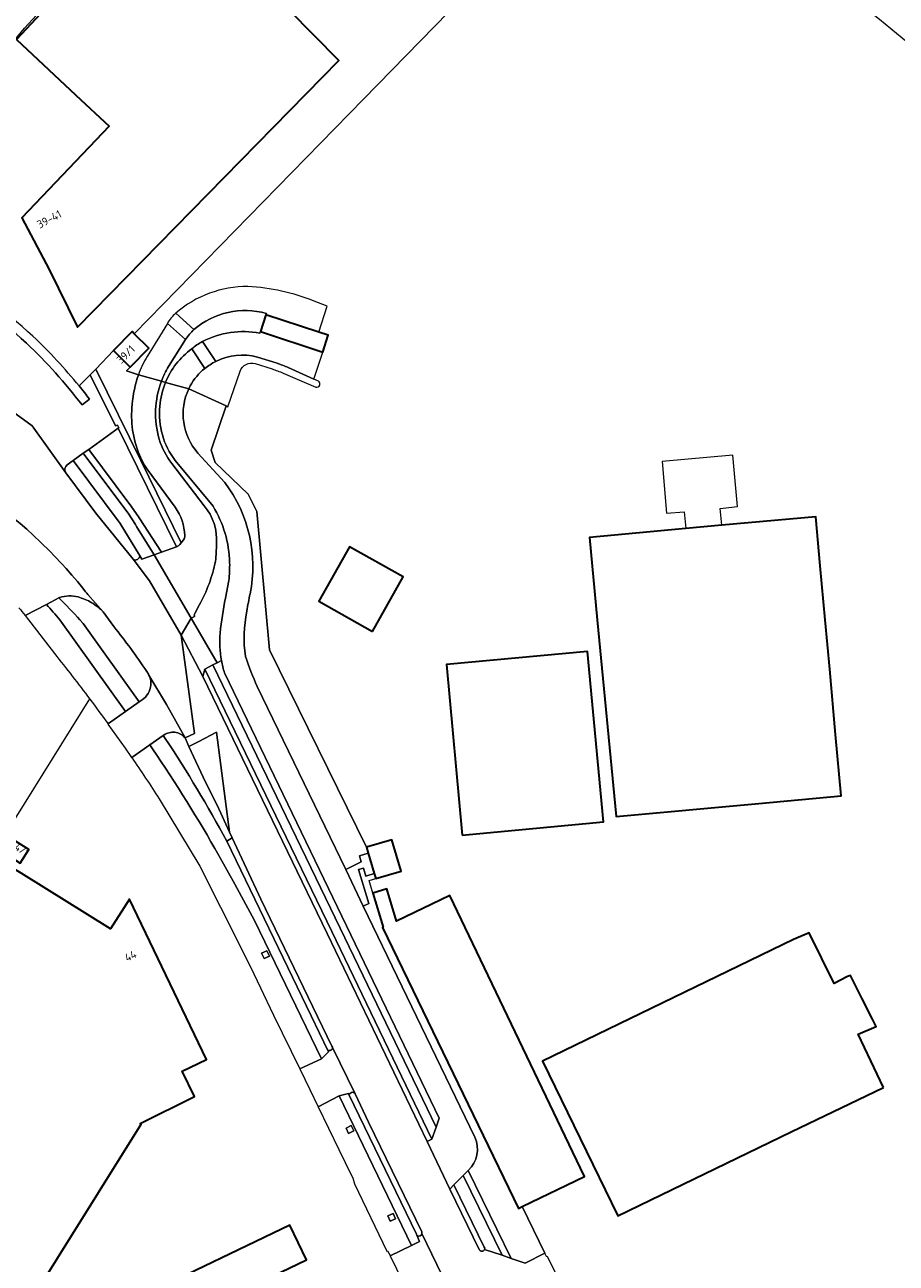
# Model space of a CAD drawing. Extents: x 150256 to 156914, y 461459 to 469481.
# Tile 237 of 256: x 154071 to 154219, y 463891 to 464101. Entities that reach past the tile are written whole.
import ezdxf
from ezdxf.enums import TextEntityAlignment as Align

# ---------------------------------------------------------------- set-up
doc = ezdxf.new("R2010")
doc.units = 0
doc.header["$LTSCALE"] = 0.75
for name, color, linetype, lineweight in [('B-RO-GR-BEPLANTING_CULTUUR_BODEMBEDEKKER-GV', 251, 'CONTINUOUS', 18), ('B-RO-GR-BEPLANTING_CULTUUR_HEESTERS-GV', 251, 'CONTINUOUS', 18), ('B-RO-GR-GROENVOORZIENING-GV', 251, 'CONTINUOUS', 18), ('B-RO-IE-TERREINAFSCHEIDING_KUNSTMATIG_HEKWERK-G', 251, 'IE-TERREINAFSCHEIDING-KUNSTMATIG', 18), ('B-RO-IE-TERREINAFSCHEIDING_KUNSTMATIG_MUUR-G', 251, 'IE-TERREINAFSCHEIDING-KUNSTMATIG-DICHT', 18), ('B-RO-OG-BEBOUWING-GV', 6, 'CONTINUOUS', 35), ('B-RO-OG-BEBOUWING-T18', 1, 'CONTINUOUS', 18), ('B-RO-OG-TERREIN_CULTUURSCHEIDING-GV', 251, 'CONTINUOUS', 18), ('B-RO-VH-VERHARDING_ASFALT-GV', 251, 'CONTINUOUS', 18), ('B-RO-VH-VERHARDING_BETONSTRAATSTEEN-GV', 251, 'CONTINUOUS', 18), ('B-RO-VH-VERHARDING_TEGEL-GV', 251, 'CONTINUOUS', 18)]:
    doc.layers.add(name, color=color, linetype=linetype, lineweight=lineweight)
doc.styles.add('NLCS-ISO-M200-T18', font='NLCS-ISO.ttf', dxfattribs={"height": 360})
doc.linetypes.add('IE-TERREINAFSCHEIDING-KUNSTMATIG', pattern='A,4,[82,NLCS.SHX,S=0.75,R=90,X=0,Y=0],4,-2', length=10)
doc.linetypes.add('IE-TERREINAFSCHEIDING-KUNSTMATIG-DICHT', pattern='A,8,-1,[82,NLCS.SHX,S=0.75,R=90,X=0,Y=0],-1', length=10)

msp = doc.modelspace()

# ---------------------------------------------------------------- linework, layer by layer
at = {"layer": 'B-RO-GR-BEPLANTING_CULTUUR_BODEMBEDEKKER-GV'}
for points in [[(154094.029, 464011.467), (154096.606, 464012.405), (154086.727, 464032.501), (154081.721, 464028.908), (154081.702, 464028.895), (154088.697, 464019.569)], [(154091.18, 464026.221), (154090.735, 464027.097), (154090.57, 464027.016), (154097.417, 464013.089)], [(154096.362, 464019.089), (154091.603, 464025.54)], [(154090.261, 464017.286), (154094.029, 464011.467)], [(154097.417, 464013.089), (154097.784, 464013.544)]]:
    msp.add_lwpolyline(points, dxfattribs=at)
for points in [[(154091.603, 464025.54, -0.0252532), (154091.18, 464026.221)], [(154088.697, 464019.569, -0.0132321), (154090.261, 464017.286)], [(154097.991, 464014.292, 0.1540575), (154096.362, 464019.089)], [(154097.784, 464013.544, 0.1856686), (154097.991, 464014.292)]]:
    msp.add_lwpolyline(points, format="xyb", dxfattribs=at)
at = {"layer": 'B-RO-GR-BEPLANTING_CULTUUR_HEESTERS-GV'}
for points in [[(154085.904, 464045.695), (154082.935, 464042.549), (154090.57, 464027.016), (154090.735, 464027.097), (154090.315, 464028.018)], [(154090.14, 464041.544), (154088.142, 464042.263), (154088.761, 464042.895), (154085.904, 464045.695)], [(154113.665, 464043.55), (154110.36, 464044.596)], [(154098.686, 464039.201), (154105.022, 464036.284), (154105.336, 464036.14), (154107.406, 464042.2)], [(154109.949, 464043.481), (154112.815, 464042.572)], [(154120.682, 464040.517), (154119.915, 464040.858), (154115.546, 464042.804)], [(154114.686, 464041.866), (154120.234, 464039.504)], [(154110.297, 463988.669), (154125.301, 463957.618), (154127.939, 463958.932), (154127.63, 463959.964), (154129.114, 463960.417), (154128.822, 463961.414), (154112.374, 463994.89), (154110.229, 464018.353), (154108.76, 464021.319), (154103.135, 464026.682), (154102.468, 464028.806), (154105.022, 464036.284), (154098.686, 464039.201)], [(154100.241, 464028.303), (154104.826, 464023.281)], [(154153.367, 463891.632), (154155.733, 463890.828), (154159.111, 463892.497), (154155.252, 463900.426), (154154.599, 463900.11), (154131.568, 463947.808), (154131.661, 463947.853), (154129.915, 463953.633), (154129.277, 463955.745), (154130.389, 463956.071), (154130.129, 463956.955), (154128.722, 463956.519), (154128.318, 463957.865), (154127.469, 463957.613), (154129.235, 463951.833), (154128.293, 463951.394), (154147.189, 463912.212)], [(154146.102, 463906.575), (154153.367, 463891.632)]]:
    msp.add_lwpolyline(points, dxfattribs=at)
for points in [[(154110.36, 464044.596, 0.1847017), (154103.267, 464043.848)], [(154101.397, 464042.663, 0.1006542), (154098.945, 464039.709)], [(154103.267, 464043.848, 0.0402214), (154101.397, 464042.663)], [(154107.406, 464042.2, -0.4000321), (154109.949, 464043.481)], [(154112.815, 464042.572, -0.0128175), (154114.686, 464041.866)], [(154115.546, 464042.804, 0.011746), (154113.665, 464043.55)], [(154089.099, 464036.548, -0.0686761), (154090.14, 464041.544)], [(154120.234, 464039.504, 0.8646079), (154120.682, 464040.517)], [(154098.686, 464039.201, 0.3010624), (154100.241, 464028.303)], [(154098.945, 464039.709, 0.0141229), (154098.686, 464039.201)], [(154090.315, 464028.018, -0.1292059), (154089.099, 464036.548)], [(154104.826, 464023.281, -0.2123684), (154109.092, 464004.428)], [(154109.092, 464004.428, 0.0152056), (154108.527, 464001.476)], [(154108.527, 464001.476, 0.0834538), (154108.279, 463993.783)], [(154108.279, 463993.783, 0.0195902), (154110.297, 463988.669)], [(154147.189, 463912.212, -0.3294605), (154146.102, 463906.575)]]:
    msp.add_lwpolyline(points, format="xyb", dxfattribs=at)
at = {"layer": 'B-RO-GR-GROENVOORZIENING-GV'}
msp.add_lwpolyline([(154230.579, 464095.962), (154227.716, 464099.113), (154210.245, 464113.593), (154183.71, 464132.336), (154183.091, 464132.773), (154176.156, 464137.361), (154174.069, 464135.224), (154181.563, 464129.406), (154215.856, 464101.921), (154230.302, 464090.048), (154247.922, 464064.19), (154249.085, 464062.074), (154250.254, 464060.426), (154253.044, 464059.726)], dxfattribs=at)
for points in [[(154111.029, 463943.413), (154111.463, 463942.512), (154112.364, 463942.946), (154111.93, 463943.847)], [(154125.356, 463913.739), (154125.789, 463912.838), (154126.69, 463913.272), (154126.257, 463914.173)], [(154132.432, 463898.828), (154132.865, 463897.927), (154133.766, 463898.361), (154133.333, 463899.262)]]:
    msp.add_lwpolyline(points, close=True, dxfattribs=at)
at = {"layer": 'B-RO-IE-TERREINAFSCHEIDING_KUNSTMATIG_HEKWERK-G'}
for points in [[(154089.447, 464048.547), (154128.3, 464088.368), (154174.069, 464135.224)], [(154088.761, 464042.895), (154088.142, 464042.263), (154090.14, 464041.544)], [(154090.14, 464041.544), (154094.034, 464040.476)], [(154094.034, 464040.476), (154094.725, 464040.287)], [(154094.725, 464040.287), (154098.686, 464039.201)], [(154098.686, 464039.201), (154105.022, 464036.284)], [(154105.022, 464036.284), (154102.468, 464028.806), (154103.135, 464026.682), (154108.76, 464021.319), (154110.229, 464018.353), (154112.374, 463994.89), (154128.822, 463961.414)], [(154017.498, 463883.124), (154081.918, 463986.613)], [(154155.252, 463900.426), (154159.111, 463892.497)]]:
    msp.add_lwpolyline(points, dxfattribs=at)
at = {"layer": 'B-RO-IE-TERREINAFSCHEIDING_KUNSTMATIG_MUUR-G'}
for points in [[(154189.112, 464016.032), (154188.841, 464018.883), (154191.78, 464019.233), (154190.973, 464027.942), (154179.019, 464026.869), (154179.755, 464018.1), (154182.714, 464018.345), (154183.014, 464015.476)], [(154129.915, 463953.633), (154129.277, 463955.745), (154130.389, 463956.071)]]:
    msp.add_lwpolyline(points, dxfattribs=at)
at = {"layer": 'B-RO-OG-BEBOUWING-GV'}
for points in [[(154126.153, 464159.536), (154106.376, 464138.222), (154080.15, 464109.958), (154069.438, 464098.493), (154080.398, 464088.239), (154084.392, 464084.502), (154085.159, 464083.785), (154070.362, 464068.203), (154075.02, 464059.446), (154079.785, 464049.647), (154124.147, 464094.93), (154115.696, 464103.46), (154156.11, 464147.047), (154137.462, 464154.821)], [(154110.835, 464048.896), (154121.41, 464045.443), (154122.339, 464048.292), (154120.748, 464048.811), (154111.765, 464051.745)], [(154089.447, 464048.547), (154089.065, 464048.921), (154085.904, 464045.695), (154088.761, 464042.895), (154091.922, 464046.122)], [(154207.415, 463991.619), (154206.651, 464000), (154205.818, 464009.131), (154205.056, 464017.486), (154189.112, 464016.032), (154183.014, 464015.476), (154166.651, 464013.984), (154167.986, 464000), (154171.174, 463966.621), (154195.414, 463968.831), (154209.377, 463970.104), (154208.426, 463980.538)], [(154129.853, 463998.02), (154135.061, 464007.271), (154125.975, 464012.385), (154120.768, 464003.134)], [(154145.066, 463963.475), (154169.02, 463965.691), (154166.341, 463994.647), (154142.387, 463992.431)], [(154069.26, 463962.461), (154067.817, 463960.161), (154070.099, 463958.729), (154071.54, 463961.04)], [(154130.389, 463956.071), (154134.724, 463957.344), (154133.158, 463962.686), (154128.822, 463961.414), (154129.114, 463960.417), (154130.129, 463956.955)], [(154070.236, 463956.979), (154067.697, 463958.555), (154022.447, 463886.078), (154058.752, 463863.391), (154069.178, 463880.099), (154090.597, 463914.424), (154090.412, 463914.51), (154099.632, 463919.128), (154097.557, 463923.383), (154101.703, 463925.409), (154088.628, 463952.574), (154085.417, 463947.557)], [(154129.915, 463953.633), (154131.661, 463947.853), (154131.568, 463947.808), (154154.599, 463900.11), (154155.252, 463900.426), (154165.828, 463905.532), (154142.986, 463953.225), (154133.934, 463948.886), (154132.28, 463954.35)], [(154216.555, 463920.647), (154212.262, 463929.669), (154215.281, 463930.988), (154214.669, 463932.21), (154212.939, 463935.666), (154210.939, 463939.661), (154210.444, 463939.458), (154208.169, 463938.294), (154203.928, 463946.869), (154201.247, 463945.723), (154158.716, 463925.124), (154171.448, 463898.855), (154200.859, 463913.12)], [(154091.113, 463885.411), (154093.941, 463879.525), (154118.639, 463891.389), (154115.811, 463897.275)]]:
    msp.add_lwpolyline(points, close=True, dxfattribs=at)
at = {"layer": 'B-RO-OG-TERREIN_CULTUURSCHEIDING-GV'}
for points in [[(154115.279, 464148.64), (154112.821, 464150.954), (154086.487, 464121.796), (154079.631, 464114.059), (154057.436, 464089.375), (154053.959, 464085.508), (154056.158, 464083.438), (154064.545, 464092.828), (154070.807, 464100.396)], [(154101.048, 463990.394), (154122.146, 463946.744), (154139.12, 463911.473), (154139.935, 463911.848), (154122.951, 463947.097), (154101.418, 463991.647)]]:
    msp.add_lwpolyline(points, close=True, dxfattribs=at)
for points in [[(154078.077, 464026.282, 0.4007868), (154077.818, 464024.962)], [(154090.172, 464010.424, 0.335923), (154090.344, 464010.966)], [(154089.262, 464010.31, 0.4016125), (154089.959, 464010.236)], [(154076.631, 464003.712, -0.0131469), (154080.219, 464000)], [(154078.329, 464004.049, 0.0723701), (154076.768, 464003.784)], [(154079.901, 464003.87, 0.071821), (154078.329, 464004.049)], [(154082.213, 464002.905, 0.0704965), (154079.901, 464003.87)], [(154084.163, 464001.334, 0.070163), (154082.213, 464002.905)], [(154091.547, 463991.216, 0.0247763), (154085.949, 463998.864)], [(154091.927, 463990.618, 0.0571549), (154091.547, 463991.216)], [(154092.166, 463989.951, 0.0553495), (154091.927, 463990.618)], [(154092.189, 463988.542, 0.1114316), (154092.166, 463989.951)], [(154091.576, 463987.183, 0.1113563), (154092.189, 463988.542)], [(154090.442, 463986.215, 0.1123249), (154091.576, 463987.183)], [(154095.342, 463980.841, 0.1007067), (154094.461, 463980.428)], [(154094.7, 463979.863, -0.0222335), (154105.115, 463962.445)], [(154096.312, 463980.906, 0.0999656), (154095.342, 463980.841)], [(154097.266, 463980.605, 0.0932671), (154096.312, 463980.906)], [(154098.044, 463979.977, 0.0924707), (154097.266, 463980.605)], [(154122.842, 463926.995, 0.1467604), (154123.02, 463927.185)], [(154123.02, 463927.185, 0.1520908), (154123.069, 463927.429)], [(154126.452, 463919.817, 0.1238413), (154126.281, 463919.784)], [(154126.725, 463919.739, 0.13256), (154126.452, 463919.817)], [(154126.934, 463919.545, 0.1316092), (154126.725, 463919.739)], [(154137.365, 463895.59, 0.1277479), (154137.548, 463895.445)], [(154137.548, 463895.445, 0.2070175), (154137.92, 463895.438)], [(154137.92, 463895.438, 0.2082046), (154138.21, 463895.734)], [(154138.24, 463895.845, 0.1552672), (154138.197, 463896.148)], [(154138.21, 463895.734, 0.052645), (154138.24, 463895.845)], [(154147.967, 463893.154, 0.6917977), (154148.856, 463893.163)], [(154148.856, 463893.163, 0.22178), (154148.821, 463893.564)]]:
    msp.add_lwpolyline(points, format="xyb", dxfattribs=at)
for points in [[(154090.344, 464010.966), (154087.021, 464016.366), (154079.058, 464027.026), (154078.077, 464026.282)], [(154077.818, 464024.962), (154082.908, 464018.067), (154089.262, 464010.31)], [(154089.959, 464010.236), (154090.172, 464010.424)], [(154076.768, 464003.784), (154076.631, 464003.712)], [(154085.949, 463998.864), (154084.163, 464001.334)], [(154080.219, 464000), (154080.779, 463999.386), (154090.247, 463986.107), (154090.442, 463986.215)], [(154094.461, 463980.428), (154094.352, 463980.351), (154094.7, 463979.863)], [(154105.115, 463962.445), (154106.062, 463962.993), (154105.606, 463963.972), (154103.483, 463968.528), (154101.501, 463972.457), (154098.713, 463978.522), (154098.044, 463979.977)], [(154123.069, 463927.429), (154123.055, 463927.457), (154122.962, 463927.647), (154110.898, 463952.612), (154106.062, 463962.993), (154105.115, 463962.445), (154119.423, 463932.808), (154122.26, 463926.903), (154122.588, 463926.933), (154122.626, 463926.932), (154122.664, 463926.935), (154122.701, 463926.941), (154122.738, 463926.95), (154122.774, 463926.962), (154122.809, 463926.977), (154122.842, 463926.995)], [(154126.281, 463919.784), (154126.25, 463919.768), (154126.22, 463919.749), (154126.193, 463919.727), (154126.167, 463919.703), (154126.144, 463919.677), (154125.858, 463919.418), (154137.297, 463895.718), (154137.306, 463895.694), (154137.365, 463895.59)], [(154138.197, 463896.148), (154129.182, 463914.77), (154126.934, 463919.545)], [(154143.63, 463904.131), (154142.961, 463903.39), (154147.967, 463893.154)], [(154148.821, 463893.564), (154143.63, 463904.131)]]:
    msp.add_lwpolyline(points, dxfattribs=at)
at = {"layer": 'B-RO-VH-VERHARDING_ASFALT-GV'}
for points in [[(154072.249, 464048.109, 0.0441524), (154056.627, 464060.075)], [(154055.761, 464058.73, -0.0439538), (154071.159, 464046.939)], [(154071.159, 464046.939, -0.0402538), (154080.577, 464036.458)], [(154080.077, 464039.677, 0.0322275), (154072.249, 464048.109)], [(154081.849, 464037.428, 0.0081803), (154080.077, 464039.677)], [(154085.949, 463998.864, -0.0247763), (154091.547, 463991.216)], [(154091.547, 463991.216, -0.0571549), (154091.927, 463990.618)]]:
    msp.add_lwpolyline(points, format="xyb", dxfattribs=at)
for points in [[(154091.927, 463990.618), (154094.882, 463985.646), (154098.044, 463979.977), (154099.662, 463980.69), (154097.378, 463997.367), (154092.014, 464006.604), (154089.262, 464010.31), (154082.908, 464018.067), (154077.818, 464024.962), (154072.137, 464032.919), (154060.185, 464041.565), (154045.635, 464052.138), (154043.741, 464053.661), (154037.913, 464045.631), (154043.922, 464041.271)], [(154080.577, 464036.458), (154081.849, 464037.428)], [(154064.361, 464020.829), (154065.536, 464019.969), (154066.7, 464019.089), (154067.842, 464018.187), (154068.971, 464017.267), (154070.087, 464016.325), (154071.185, 464015.365), (154072.265, 464014.387), (154073.589, 464013.138), (154075.145, 464011.6), (154075.905, 464010.818), (154077.153, 464009.489), (154077.887, 464008.68), (154078.851, 464007.582), (154079.793, 464006.471), (154080.718, 464005.347), (154081.158, 464004.765), (154081.401, 464004.493), (154081.563, 464004.312), (154081.567, 464004.307), (154084.163, 464001.334), (154085.949, 463998.864)]]:
    msp.add_lwpolyline(points, dxfattribs=at)
msp.add_lwpolyline([(154105.606, 463963.972), (154103.382, 463980.923), (154100.383, 463979.371), (154098.713, 463978.522), (154101.501, 463972.457), (154103.483, 463968.528)], close=True, dxfattribs=at)
at = {"layer": 'B-RO-VH-VERHARDING_BETONSTRAATSTEEN-GV'}
for points in [[(154071.159, 464046.939, 0.0439538), (154055.761, 464058.73)], [(154108.724, 464056.546, 0.1838135), (154096.468, 464052.017)], [(154119.954, 464054.065, 0.0827391), (154108.724, 464056.546)], [(154096.468, 464052.017, 0.085181), (154095.052, 464050.309)], [(154111.843, 464051.983, 0.2514809), (154099.56, 464049.266)], [(154099.56, 464049.266, -0.2514809), (154111.843, 464051.983)], [(154099.56, 464049.266, 0.039753), (154098.121, 464047.585)], [(154098.121, 464047.585, -0.039753), (154099.56, 464049.266)], [(154100.99, 464047.203, -0.1666517), (154110.758, 464048.661)], [(154110.758, 464048.661, 0.1666517), (154100.99, 464047.203)], [(154080.577, 464036.458, 0.0402538), (154071.159, 464046.939)], [(154099.195, 464045.962, -0.0573267), (154100.99, 464047.203)], [(154100.99, 464047.203, 0.0573267), (154099.195, 464045.962)], [(154091.602, 464044.681, 0.0464139), (154090.14, 464041.544)], [(154094.725, 464040.287, -0.1404834), (154099.195, 464045.962)], [(154099.195, 464045.962, 0.1404834), (154094.725, 464040.287)], [(154103.267, 464043.848, -0.1847017), (154110.36, 464044.596)], [(154095.242, 464042.978, 0.0447524), (154094.034, 464040.476)], [(154094.034, 464040.476, -0.0447524), (154095.242, 464042.978)], [(154098.945, 464039.709, -0.1006542), (154101.397, 464042.663)], [(154101.397, 464042.663, -0.0402214), (154103.267, 464043.848)], [(154113.665, 464043.55, -0.011746), (154115.546, 464042.804)], [(154090.14, 464041.544, 0.0686761), (154089.099, 464036.548)], [(154094.034, 464040.476, 0.1629573), (154093.675, 464030.676)], [(154093.675, 464030.676, -0.1629573), (154094.034, 464040.476)], [(154093.781, 464036.234, -0.0799155), (154094.725, 464040.287)], [(154094.725, 464040.287, 0.0799155), (154093.781, 464036.234)], [(154080.077, 464039.677, -0.0081803), (154081.849, 464037.428)], [(154100.241, 464028.303, -0.3010624), (154098.686, 464039.201)], [(154098.686, 464039.201, -0.0141229), (154098.945, 464039.709)], [(154089.099, 464036.548, 0.1292059), (154090.315, 464028.018)], [(154096.396, 464027.019, -0.192199), (154093.781, 464036.234)], [(154093.781, 464036.234, 0.192199), (154096.396, 464027.019)], [(154093.675, 464030.676, 0.1036947), (154095.829, 464026.526)], [(154095.829, 464026.526, -0.1036947), (154093.675, 464030.676)], [(154077.818, 464024.962, -0.4007868), (154078.077, 464026.282)], [(154091.18, 464026.221, 0.0252532), (154091.603, 464025.54)], [(154109.092, 464004.428, 0.2123684), (154104.826, 464023.281)], [(154096.362, 464019.089, -0.1540575), (154097.991, 464014.292)], [(154101.301, 464019.348, -0.1958193), (154103.378, 464012.93)], [(154103.378, 464012.93, 0.1958193), (154101.301, 464019.348)], [(154105.617, 464009.686, 0.1308369), (154102.804, 464019.278)], [(154102.804, 464019.278, -0.1308369), (154105.617, 464009.686)], [(154097.155, 464012.764, -0.1023276), (154096.799, 464012.476)], [(154097.991, 464014.292, -0.1856686), (154097.784, 464013.544)], [(154103.378, 464012.93, -0.023448), (154103.22, 464009.944)], [(154103.22, 464009.944, 0.023448), (154103.378, 464012.93)], [(154090.344, 464010.966, -0.335923), (154090.172, 464010.424)], [(154089.959, 464010.236, -0.4016125), (154089.262, 464010.31)], [(154103.22, 464009.944, -0.075798), (154100.443, 464002.466)], [(154100.443, 464002.466, 0.075798), (154103.22, 464009.944)], [(154105.483, 464006.658, 0.0303821), (154105.617, 464009.686)], [(154105.617, 464009.686, -0.0303821), (154105.483, 464006.658)], [(154108.527, 464001.476, -0.0152056), (154109.092, 464004.428)], [(154076.768, 464003.784, -0.0723701), (154078.329, 464004.049)], [(154078.329, 464004.049, -0.071821), (154079.901, 464003.87)], [(154079.901, 464003.87, -0.0704965), (154082.213, 464002.905)], [(154082.213, 464002.905, -0.070163), (154084.163, 464001.334)], [(154104.011, 463997.758, -0.0256225), (154104.917, 464003.689)], [(154104.917, 464003.689, 0.0256225), (154104.011, 463997.758)], [(154069.842, 464002.055, -0.0067349), (154070.917, 464000.748)], [(154099.693, 464001.065, 0.263909), (154099.681, 464000.58)], [(154099.681, 464000.58, -0.263909), (154099.693, 464001.065)], [(154108.279, 463993.783, -0.0834538), (154108.527, 464001.476)], [(154104.227, 463993.071, -0.0687022), (154104.011, 463997.758)], [(154104.011, 463997.758, 0.0687022), (154104.227, 463993.071)], [(154110.297, 463988.669, -0.0195902), (154108.279, 463993.783)], [(154104.227, 463993.071, 0.0312187), (154104.752, 463990.984)], [(154091.927, 463990.618, -0.0553495), (154092.166, 463989.951)], [(154092.166, 463989.951, -0.1114316), (154092.189, 463988.542)], [(154092.189, 463988.542, -0.1113563), (154091.576, 463987.183)], [(154091.576, 463987.183, -0.1123249), (154090.442, 463986.215)], [(154094.461, 463980.428, -0.1007067), (154095.342, 463980.841)], [(154095.342, 463980.841, -0.0999656), (154096.312, 463980.906)], [(154096.312, 463980.906, -0.0932671), (154097.266, 463980.605)], [(154097.266, 463980.605, -0.0924707), (154098.044, 463979.977)], [(154123.02, 463927.185, -0.1467604), (154122.842, 463926.995)], [(154123.069, 463927.429, -0.1520908), (154123.02, 463927.185)], [(154126.281, 463919.784, -0.1238413), (154126.452, 463919.817)], [(154126.452, 463919.817, -0.13256), (154126.725, 463919.739)], [(154126.725, 463919.739, -0.1316092), (154126.934, 463919.545)], [(154146.102, 463906.575, 0.3294605), (154147.189, 463912.212)], [(154137.548, 463895.445, -0.1277479), (154137.365, 463895.59)], [(154137.92, 463895.438, -0.2070175), (154137.548, 463895.445)], [(154138.21, 463895.734, -0.2082046), (154137.92, 463895.438)], [(154138.197, 463896.148, -0.1552672), (154138.24, 463895.845)], [(154138.24, 463895.845, -0.052645), (154138.21, 463895.734)], [(154148.856, 463893.163, -0.6917977), (154147.967, 463893.154)]]:
    msp.add_lwpolyline(points, format="xyb", dxfattribs=at)
for points in [[(154111.843, 464051.983), (154111.765, 464051.745), (154120.748, 464048.811), (154122.187, 464053.218), (154119.954, 464054.065)], [(154096.468, 464052.017), (154099.56, 464049.266)], [(154099.56, 464049.266), (154096.468, 464052.017)], [(154110.758, 464048.661), (154110.835, 464048.896), (154111.765, 464051.745), (154111.843, 464051.983)], [(154095.242, 464042.978), (154098.121, 464047.585), (154095.052, 464050.309), (154091.602, 464044.681)], [(154095.052, 464050.309), (154098.121, 464047.585)], [(154121.41, 464045.443), (154110.835, 464048.896), (154110.758, 464048.661)], [(154098.121, 464047.585), (154095.242, 464042.978)], [(154100.99, 464047.203), (154103.267, 464043.848)], [(154103.267, 464043.848), (154100.99, 464047.203)], [(154101.397, 464042.663), (154099.195, 464045.962)], [(154099.195, 464045.962), (154101.397, 464042.663)], [(154110.36, 464044.596), (154113.665, 464043.55)], [(154115.546, 464042.804), (154119.915, 464040.858), (154121.41, 464045.443)], [(154060.185, 464041.565), (154072.137, 464032.919), (154077.818, 464024.962)], [(154078.077, 464026.282), (154079.058, 464027.026), (154080.77, 464028.251), (154080.778, 464028.257), (154081.702, 464028.895), (154081.721, 464028.908), (154086.727, 464032.501), (154086.831, 464032.575), (154086.581, 464033.051), (154086.248, 464032.888), (154081.972, 464041.574), (154080.077, 464039.677)], [(154094.034, 464040.476), (154090.14, 464041.544)], [(154090.14, 464041.544), (154094.034, 464040.476)], [(154094.725, 464040.287), (154094.034, 464040.476)], [(154094.034, 464040.476), (154094.725, 464040.287)], [(154098.686, 464039.201), (154094.725, 464040.287)], [(154094.725, 464040.287), (154098.686, 464039.201)], [(154081.849, 464037.428), (154080.577, 464036.458)], [(154090.315, 464028.018), (154090.735, 464027.097), (154091.18, 464026.221)], [(154104.826, 464023.281), (154100.241, 464028.303)], [(154091.603, 464025.54), (154096.362, 464019.089)], [(154095.829, 464026.526), (154101.301, 464019.348)], [(154101.301, 464019.348), (154095.829, 464026.526)], [(154102.804, 464019.278), (154096.396, 464027.019)], [(154096.396, 464027.019), (154102.804, 464019.278)], [(154084.163, 464001.334), (154081.567, 464004.307), (154081.563, 464004.312), (154081.401, 464004.493), (154081.158, 464004.765), (154080.718, 464005.347), (154079.793, 464006.471), (154078.851, 464007.582), (154077.887, 464008.68), (154077.153, 464009.489), (154075.905, 464010.818), (154075.145, 464011.6), (154073.589, 464013.138), (154072.265, 464014.387), (154071.185, 464015.365), (154070.087, 464016.325), (154068.971, 464017.267), (154067.842, 464018.187), (154066.7, 464019.089), (154065.536, 464019.969), (154064.361, 464020.829), (154063.348, 464019.36), (154063.368, 464019.343)], [(154097.784, 464013.544), (154097.417, 464013.089), (154097.155, 464012.764)], [(154089.262, 464010.31), (154092.014, 464006.604), (154097.378, 463997.367), (154099.115, 464000.268), (154092.784, 464011.014), (154090.745, 464010.271), (154090.344, 464010.966)], [(154094.029, 464011.467), (154092.784, 464011.014), (154099.115, 464000.268), (154099.681, 464000.58)], [(154096.799, 464012.476), (154096.606, 464012.405), (154094.029, 464011.467)], [(154090.172, 464010.424), (154089.959, 464010.236)], [(154104.917, 464003.689), (154105.483, 464006.658)], [(154105.483, 464006.658), (154104.917, 464003.689)], [(154070.917, 464000.748), (154074.522, 464002.601), (154076.631, 464003.712), (154076.768, 464003.784)], [(154100.443, 464002.466), (154099.693, 464001.065)], [(154099.693, 464001.065), (154100.443, 464002.466)], [(154099.681, 464000.58), (154099.115, 464000.268), (154103.474, 463992.689), (154104.227, 463993.071)], [(154147.967, 463893.154), (154142.961, 463903.39), (154139.12, 463911.473), (154122.146, 463946.744), (154101.048, 463990.394), (154097.378, 463997.367), (154099.662, 463980.69), (154098.044, 463979.977), (154098.713, 463978.522), (154100.383, 463979.371), (154103.382, 463980.923), (154105.606, 463963.972), (154106.062, 463962.993), (154110.898, 463952.612), (154122.962, 463927.647), (154123.055, 463927.457), (154123.069, 463927.429)], [(154098.044, 463979.977), (154094.882, 463985.646), (154091.927, 463990.618)], [(154104.752, 463990.984), (154125.451, 463948.086), (154141.179, 463915.445), (154140.636, 463913.886), (154139.935, 463911.848), (154139.12, 463911.473)], [(154147.189, 463912.212), (154128.293, 463951.394), (154125.301, 463957.618), (154110.297, 463988.669)], [(154090.442, 463986.215), (154090.247, 463986.107), (154090.262, 463986.087), (154087.964, 463984.458), (154085.082, 463982.401), (154084.986, 463982.332), (154084.947, 463982.304), (154087.909, 463978.209), (154088.976, 463976.616), (154088.999, 463976.632), (154092.052, 463978.754), (154094.352, 463980.351), (154094.461, 463980.428)], [(154122.842, 463926.995), (154122.809, 463926.977), (154122.774, 463926.962), (154122.738, 463926.95), (154122.701, 463926.941), (154122.664, 463926.935), (154122.626, 463926.932), (154122.588, 463926.933), (154122.26, 463926.903), (154122.362, 463926.691), (154121.174, 463925.48), (154117.508, 463923.786), (154119.23, 463920.272), (154120.642, 463917.348), (154124.199, 463919.211), (154125.773, 463919.593), (154125.858, 463919.418), (154126.144, 463919.677), (154126.167, 463919.703), (154126.193, 463919.727), (154126.22, 463919.749), (154126.25, 463919.768), (154126.281, 463919.784)], [(154126.934, 463919.545), (154123.069, 463927.429)], [(154123.069, 463927.429), (154126.934, 463919.545), (154129.182, 463914.77), (154138.197, 463896.148)], [(154139.12, 463911.473), (154142.961, 463903.39), (154143.63, 463904.131), (154145.239, 463905.714), (154146.102, 463906.575)], [(154137.365, 463895.59), (154137.807, 463894.498), (154136.442, 463893.84), (154132.834, 463892.089), (154143.46, 463870.209), (154145.207, 463866.844), (154148.002, 463860.764), (154148.244, 463860.239)], [(154155.056, 463860.782), (154153.829, 463863.56), (154152.714, 463865.911), (154138.24, 463895.845)], [(154138.24, 463895.845), (154152.714, 463865.911), (154153.829, 463863.56), (154155.056, 463860.782)], [(154161.135, 463867.072), (154163.157, 463868.912), (154167.714, 463871.161), (154167.763, 463871.185), (154167.739, 463871.234), (154169.118, 463871.901), (154168.096, 463874.016), (154165.053, 463880.313), (154165.1, 463880.464), (154162.473, 463885.806), (154162.057, 463886.846), (154159.534, 463891.891), (154159.383, 463891.938), (154159.111, 463892.497), (154155.733, 463890.828), (154153.367, 463891.632), (154151.834, 463892.152), (154148.856, 463893.163)]]:
    msp.add_lwpolyline(points, dxfattribs=at)
for points in [[(154097.378, 463997.367), (154101.048, 463990.394), (154101.418, 463991.647), (154102.766, 463992.338), (154103.474, 463992.689), (154099.115, 464000.268)], [(154129.114, 463960.417), (154127.63, 463959.964), (154127.939, 463958.932), (154125.301, 463957.618), (154128.293, 463951.394), (154129.235, 463951.833), (154127.469, 463957.613), (154128.318, 463957.865), (154128.722, 463956.519), (154130.129, 463956.955)]]:
    msp.add_lwpolyline(points, close=True, dxfattribs=at)
at = {"layer": 'B-RO-VH-VERHARDING_TEGEL-GV'}
for points in [[(154082.935, 464042.549), (154081.972, 464041.574), (154086.248, 464032.888), (154086.581, 464033.051), (154086.831, 464032.575), (154086.727, 464032.501), (154096.606, 464012.405), (154096.799, 464012.476)], [(154097.155, 464012.764), (154097.417, 464013.089), (154090.57, 464027.016), (154082.935, 464042.549)], [(154088.167, 464018.377), (154080.77, 464028.251), (154079.058, 464027.026)], [(154080.778, 464028.257), (154080.77, 464028.251), (154088.167, 464018.377)], [(154088.697, 464019.569), (154081.702, 464028.895), (154080.778, 464028.257)], [(154079.058, 464027.026), (154087.021, 464016.366), (154090.344, 464010.966), (154090.745, 464010.271), (154092.784, 464011.014), (154089.822, 464015.85)], [(154089.822, 464015.85), (154092.784, 464011.014), (154094.029, 464011.467), (154090.261, 464017.286)], [(154074.522, 464002.601), (154070.917, 464000.748), (154075.894, 463994.268)], [(154076.631, 464003.712), (154074.522, 464002.601)], [(154076.828, 463999.999), (154076.834, 463999.994), (154087.964, 463984.458), (154090.262, 463986.087)], [(154084.986, 463982.332), (154085.082, 463982.401), (154087.964, 463984.458), (154076.834, 463999.994), (154076.828, 463999.999)], [(154090.262, 463986.087), (154090.247, 463986.107), (154080.779, 463999.386), (154080.219, 464000)], [(154104.227, 463993.071), (154103.474, 463992.689), (154102.766, 463992.338)], [(154102.766, 463992.338), (154124.359, 463947.659), (154140.636, 463913.886), (154141.179, 463915.445), (154125.451, 463948.086), (154104.752, 463990.984)], [(154094.7, 463979.863), (154094.352, 463980.351), (154092.052, 463978.754), (154092.513, 463978.111)], [(154092.513, 463978.111), (154092.052, 463978.754), (154088.999, 463976.632)], [(154093.674, 463969.605), (154100.547, 463958.188), (154104.042, 463951.24), (154109.182, 463941.106), (154113.047, 463932.886), (154117.508, 463923.786), (154121.174, 463925.48), (154109.839, 463948.967), (154106.509, 463955.163), (154103.762, 463960.012)], [(154103.762, 463960.012), (154106.509, 463955.163), (154109.839, 463948.967), (154121.174, 463925.48), (154122.362, 463926.691), (154122.26, 463926.903), (154119.423, 463932.808), (154105.115, 463962.445)], [(154148.856, 463893.163), (154151.834, 463892.152), (154145.239, 463905.714), (154143.63, 463904.131), (154148.821, 463893.564)]]:
    msp.add_lwpolyline(points, dxfattribs=at)
for points in [[(154090.261, 464017.286, 0.0132321), (154088.697, 464019.569)], [(154088.167, 464018.377, -0.0224964), (154089.822, 464015.85)], [(154089.822, 464015.85, 0.0224964), (154088.167, 464018.377)], [(154096.799, 464012.476, 0.1023276), (154097.155, 464012.764)], [(154074.522, 464002.601, -0.0114176), (154076.828, 463999.999)], [(154076.828, 463999.999, 0.0114176), (154074.522, 464002.601)], [(154080.219, 464000, 0.0131469), (154076.631, 464003.712)], [(154075.894, 463994.268, -0.0085417), (154081.88, 463986.553)], [(154104.752, 463990.984, -0.0312187), (154104.227, 463993.071)], [(154081.88, 463986.553, -0.0047702), (154084.986, 463982.332)], [(154105.115, 463962.445, 0.0222335), (154094.7, 463979.863)], [(154092.513, 463978.111, -0.0228266), (154103.762, 463960.012)], [(154103.762, 463960.012, 0.0228266), (154092.513, 463978.111)], [(154088.999, 463976.632, -0.007328), (154093.674, 463969.605)], [(154148.821, 463893.564, -0.22178), (154148.856, 463893.163)]]:
    msp.add_lwpolyline(points, format="xyb", dxfattribs=at)
for points in [[(154139.935, 463911.848), (154140.636, 463913.886), (154124.359, 463947.659), (154102.766, 463992.338), (154101.418, 463991.647), (154122.951, 463947.097)], [(154111.029, 463943.413), (154111.93, 463943.847), (154112.364, 463942.946), (154111.463, 463942.512)], [(154132.823, 463892.112), (154132.834, 463892.089), (154136.442, 463893.84), (154124.199, 463919.211), (154120.642, 463917.348), (154124.128, 463910.13), (154126.305, 463905.679), (154126.499, 463905.283), (154126.782, 463904.263), (154132.261, 463892.854), (154132.42, 463892.937)], [(154124.199, 463919.211), (154136.442, 463893.84), (154137.807, 463894.498), (154137.365, 463895.59), (154137.306, 463895.694), (154137.297, 463895.718), (154125.858, 463919.418), (154125.773, 463919.593)], [(154125.356, 463913.739), (154126.257, 463914.173), (154126.69, 463913.272), (154125.789, 463912.838)], [(154153.367, 463891.632), (154146.102, 463906.575), (154145.239, 463905.714), (154151.834, 463892.152)], [(154132.432, 463898.828), (154133.333, 463899.262), (154133.766, 463898.361), (154132.865, 463897.927)]]:
    msp.add_lwpolyline(points, close=True, dxfattribs=at)

# ---------------------------------------------------------------- texts
at = {"layer": 'B-RO-OG-BEBOUWING-T18', "style": 'NLCS-ISO-M200-T18'}
for s, rotation, p in [('39-41', 28, (154075.012, 464067.979)), ('39/1', 44.1, (154087.997, 464045.032)), ('44/1', 328.1, (154069.987, 463961.237)), ('44', 25.7, (154088.811, 463942.971))]:
    msp.add_text(s, height=1.35, rotation=rotation, dxfattribs=at).set_placement(p, align=Align.MIDDLE)

doc.saveas('drawing.dxf')
